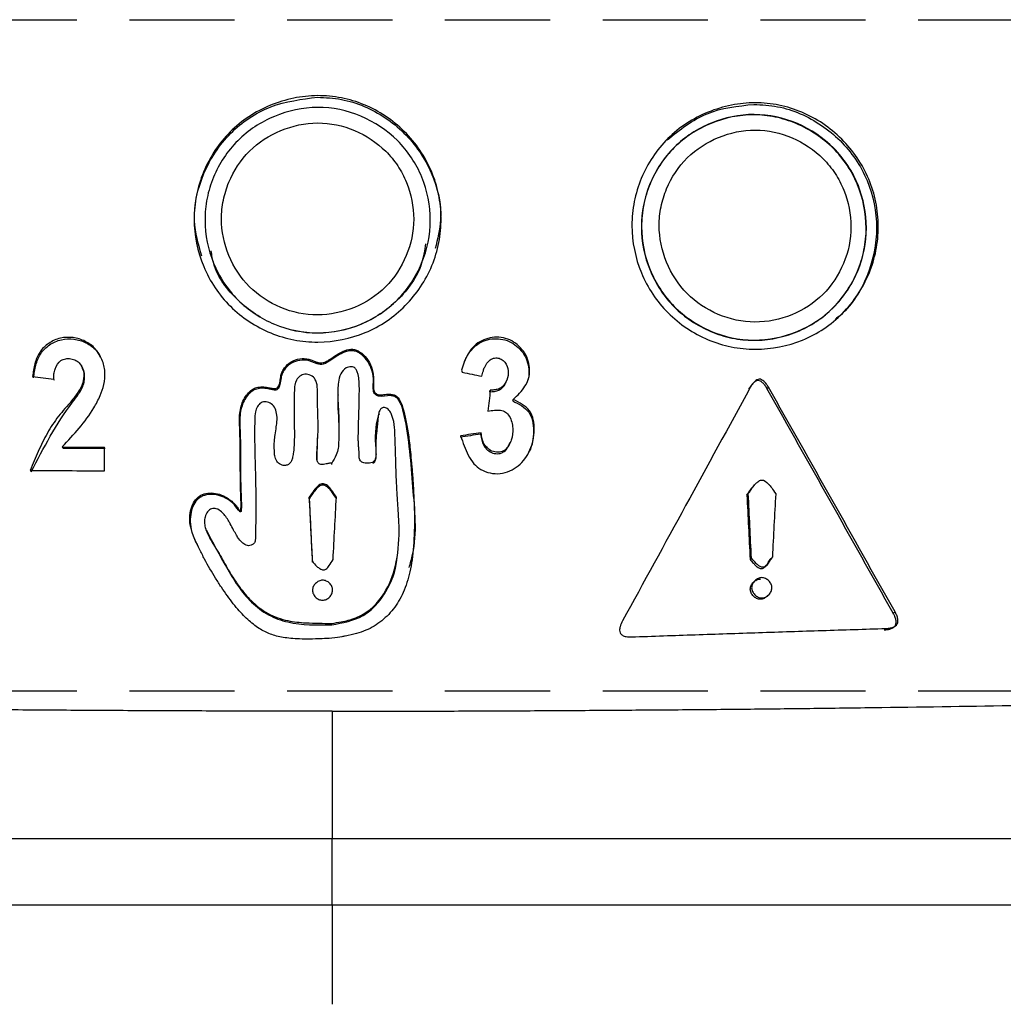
# Model space of a CAD drawing. Header units: millimetres. Extents: x 0 to 864, y 0 to 559.
# Tile 12 of 56: x 148 to 160, y 172 to 184. Entities that reach past the tile are written whole.
import ezdxf

# ---------------------------------------------------------------- set-up
doc = ezdxf.new("R2010")
doc.units = ezdxf.units.MM
doc.linetypes.add('HIDDEN', pattern=[1.905, 1.27, -0.635])
doc.layers.add('DIMENSIONS', color=140, linetype='Continuous', lineweight=25)
doc.layers.add('HIDDEN', color=102, linetype='HIDDEN')
doc.styles.add('SLDTEXTSTYLE0', font='TXT', dxfattribs={"width": 0.75})
doc.dimstyles.new('SLDDIMSTYLE0', dxfattribs={"dimtxt": 6, "dimasz": 6, "dimexe": 0, "dimexo": 0.0625, "dimgap": 1.5, "dimtad": 0, "dimtih": 1, "dimtoh": 1, "dimdec": 1, "dimrnd": 1e-09, "dimzin": 4, "dimdsep": 46, "dimtxsty": 'SLDTEXTSTYLE0', "dimsah": 1, "dimcen": 0.09, "dimadec": 0, "dimazin": 1, "dimtfac": 1, "dimtdec": 1, "dimtofl": 0, "dimtmove": 0, "dimatfit": 3, "dimfxl": 0, "dimfrac": 2, "dimtolj": 1, "dimtzin": 12, "dimarcsym": 0})

# ---------------------------------------------------------------- blocks, each defined once
blk = doc.blocks.new('_D_3')
at = {"layer": 'DIMENSIONS'}
for p, q in [((100.64, 172.453), (100.64, 111.398)), ((202.64, 172.453), (202.64, 111.398)), ((143.882, 115.456), (142.053, 115.456)), ((142.053, 115.456), (142.053, 105.931)), ((159.398, 115.456), (161.226, 115.456)), ((161.226, 115.456), (161.226, 105.931)), ((100.64, 114.573), (139.009, 114.573)), ((202.64, 114.573), (164.271, 114.573)), ((142.053, 105.931), (143.882, 105.931)), ((161.226, 105.931), (159.398, 105.931))]:
    blk.add_line(p, q, dxfattribs=at)
for points in [[(100.64, 114.573), (106.64, 113.65), (106.64, 115.496)], [(202.64, 114.573), (196.64, 115.496), (196.64, 113.65)]]:
    blk.add_solid(points, dxfattribs=at)
at = {"layer": 'DIMENSIONS', "char_height": 6, "attachment_point": 1, "style": 'SLDTEXTSTYLE0'}
for s, insert in [('102.0', (141.665, 124.409)), ('4.02', (143.882, 113.666))]:
    blk.add_mtext(s, dxfattribs=dict(at, insert=insert))

msp = doc.modelspace()

# ---------------------------------------------------------------- linework, layer by layer
for p, q in [((148.29, 179.26), (148.279, 179.278)), ((156.674, 179.156), (156.691, 179.174)), ((153.545, 179.124), (153.551, 179.142)), ((153.435, 178.612), (153.442, 178.629)), ((148.383, 178.457), (148.892, 178.455)), ((151.461, 178.285), (151.463, 178.566)), ((151.364, 177.832), (151.363, 177.849)), ((156.689, 177.099), (156.705, 177.115)), ((156.738, 176.832), (156.73, 176.824)), ((156.747, 176.84), (156.739, 176.832)), ((158.417, 176.449), (158.439, 176.465)), ((151.636, 176.309), (151.636, 176.325)), ((151.64, 172.923), (151.64, 173.723)), ((151.64, 172.923), (151.64, 171.723))]:
    msp.add_line(p, q)
at = {"flags": 128}
for points in [[(151.636, 179.513), (151.636, 179.522), (151.636, 179.531)], [(148.624, 179.418), (148.619, 179.427), (148.614, 179.436)], [(153.744, 179.245), (153.748, 179.254), (153.751, 179.263)], [(156.893, 179.163), (156.902, 179.172), (156.91, 179.181)], [(153.822, 179.013), (153.826, 179.022), (153.829, 179.031)], [(148.394, 178.44), (148.389, 178.449), (148.383, 178.457)], [(153.791, 178.505), (153.795, 178.514), (153.799, 178.522)], [(151.636, 178.246), (151.636, 178.255), (151.636, 178.263)], [(156.76, 178.017), (156.752, 178.009), (156.744, 178.001)], [(156.651, 177.876), (156.659, 177.885), (156.667, 177.893)], [(150.115, 177.466), (150.117, 177.457), (150.12, 177.449)], [(152.425, 177.111), (152.426, 177.12), (152.428, 177.129)], [(156.869, 177.01), (156.878, 177.018), (156.887, 177.027)], [(156.895, 176.652), (156.903, 176.661), (156.912, 176.669)]]:
    msp.add_lwpolyline(points, dxfattribs=at)
for points, knots in [([(150.068, 180.761), (150.028, 180.903), (149.936, 181.234), (150.063, 181.776), (150.385, 182.27), (150.885, 182.61), (151.273, 182.659), (151.467, 182.683)], [0, 0, 0, 0, 0.158961, 0.369538, 0.580062, 0.790478, 1, 1, 1, 1]), ([(151.466, 182.702), (151.562, 182.702), (151.755, 182.685), (152.033, 182.6), (152.291, 182.462), (152.519, 182.275), (152.709, 182.05), (152.85, 181.792), (152.937, 181.512), (152.966, 181.219), (152.94, 180.926), (152.827, 180.552), (152.605, 180.22), (152.305, 179.969), (151.96, 179.785), (151.567, 179.706), (151.177, 179.741), (150.803, 179.855), (150.469, 180.075), (150.219, 180.376), (150.036, 180.721), (149.956, 181.112), (149.993, 181.501), (150.08, 181.783), (150.217, 182.043), (150.403, 182.27), (150.631, 182.457), (150.893, 182.593), (151.174, 182.68), (151.369, 182.701), (151.466, 182.702)], [0, 0, 0, 0, 0.030857, 0.061687, 0.092703, 0.12415, 0.155845, 0.186876, 0.21803, 0.249545, 0.281027, 0.312181, 0.374565, 0.405983, 0.437144, 0.499538, 0.530831, 0.562132, 0.62453, 0.655708, 0.687107, 0.749491, 0.780658, 0.812132, 0.843635, 0.8748, 0.905814, 0.937515, 0.968969, 1, 1, 1, 1]), ([(151.467, 182.683), (151.563, 182.678), (151.755, 182.668), (152.125, 182.552), (152.537, 182.276), (152.868, 181.787), (152.993, 181.273), (152.915, 180.969), (152.885, 180.854)], [0, 0, 0, 0, 0.1075321, 0.2149101, 0.4316941, 0.6495936, 0.8674913, 1, 1, 1, 1]), ([(156.752, 182.615), (156.848, 182.616), (157.04, 182.597), (157.317, 182.51), (157.574, 182.371), (157.802, 182.182), (157.991, 181.956), (158.131, 181.697), (158.217, 181.417), (158.246, 181.124), (158.219, 180.83), (158.106, 180.457), (157.885, 180.126), (157.585, 179.877), (157.241, 179.695), (156.849, 179.619), (156.46, 179.657), (156.086, 179.773), (155.754, 179.996), (155.505, 180.298), (155.322, 180.643), (155.243, 181.035), (155.28, 181.424), (155.367, 181.705), (155.504, 181.965), (155.69, 182.191), (155.918, 182.376), (156.18, 182.511), (156.461, 182.596), (156.655, 182.615), (156.752, 182.615)], [0, 0, 0, 0, 0.030841, 0.061687, 0.092705, 0.124154, 0.155847, 0.186872, 0.218021, 0.249538, 0.281022, 0.31218, 0.374566, 0.405982, 0.437139, 0.499535, 0.530833, 0.562132, 0.624529, 0.655711, 0.687107, 0.749491, 0.780656, 0.812129, 0.843631, 0.874798, 0.90582, 0.937518, 0.968976, 1, 1, 1, 1]), ([(151.467, 182.56), (151.827, 182.562), (152.178, 182.407), (152.493, 182.096), (152.551, 182.026), (152.649, 181.878), (152.69, 181.799), (152.791, 181.552), (152.827, 181.376), (152.827, 181.017), (152.791, 180.842), (152.688, 180.595), (152.647, 180.517), (152.549, 180.369), (152.492, 180.299), (152.18, 179.984), (151.826, 179.837), (151.286, 179.835), (151.11, 179.872), (150.863, 179.975), (150.784, 180.017), (150.636, 180.115), (150.566, 180.173), (150.378, 180.36), (150.278, 180.513), (150.143, 180.841), (150.107, 181.019), (150.106, 181.285), (150.114, 181.375), (150.149, 181.549), (150.175, 181.633), (150.277, 181.881), (150.375, 182.031), (150.629, 182.285), (150.78, 182.383), (151.11, 182.52), (151.287, 182.559), (151.467, 182.56)], [0, 0, 0, 0, 0.125, 0.125, 0.15625, 0.15625, 0.1875, 0.1875, 0.25, 0.25, 0.3125, 0.3125, 0.34375, 0.34375, 0.375, 0.375, 0.5, 0.5, 0.5625, 0.5625, 0.59375, 0.59375, 0.625, 0.625, 0.6875, 0.6875, 0.75, 0.75, 0.78125, 0.78125, 0.8125, 0.8125, 0.875, 0.875, 0.9375, 0.9375, 1, 1, 1, 1]), ([(155.686, 182.167), (155.84, 182.289), (156.148, 182.535), (156.54, 182.576), (156.736, 182.597)], [0, 0, 0, 0, 0.500264, 1, 1, 1, 1]), ([(156.736, 182.597), (156.831, 182.591), (157.023, 182.581), (157.392, 182.461), (157.802, 182.184), (158.139, 181.692), (158.254, 181.104), (158.138, 180.526), (157.913, 180.155), (157.739, 180.016), (157.716, 179.998)], [0, 0, 0, 0, 0.080496, 0.160914, 0.323203, 0.486253, 0.649303, 0.812302, 0.97534, 1, 1, 1, 1]), ([(156.735, 182.47), (156.822, 182.47), (156.997, 182.452), (157.335, 182.344), (157.64, 182.142), (157.869, 181.866), (158.036, 181.549), (158.108, 181.191), (158.073, 180.835), (157.968, 180.495), (157.768, 180.191), (157.494, 179.965), (157.256, 179.841), (157, 179.763), (156.734, 179.737), (156.467, 179.764), (156.211, 179.846), (155.974, 179.973), (155.767, 180.143), (155.597, 180.351), (155.432, 180.668), (155.339, 181.115), (155.448, 181.648), (155.748, 182.103), (156.204, 182.397), (156.559, 182.471), (156.735, 182.47)], [0, 0, 0, 0, 0.03046, 0.061726, 0.124365, 0.155607, 0.187135, 0.249639, 0.280828, 0.312384, 0.37483, 0.405948, 0.437445, 0.468942, 0.500098, 0.531149, 0.562684, 0.594172, 0.62536, 0.656428, 0.688028, 0.750513, 0.812961, 0.875415, 0.938042, 1, 1, 1, 1]), ([(156.739, 182.474), (157.098, 182.473), (157.448, 182.317), (157.762, 182.003), (157.82, 181.933), (157.918, 181.784), (157.959, 181.706), (158.059, 181.458), (158.094, 181.281), (158.094, 180.923), (158.057, 180.747), (157.955, 180.501), (157.913, 180.423), (157.815, 180.276), (157.758, 180.206), (157.447, 179.893), (157.093, 179.748), (156.555, 179.75), (156.379, 179.788), (156.132, 179.893), (156.054, 179.935), (155.906, 180.034), (155.836, 180.092), (155.649, 180.281), (155.549, 180.434), (155.415, 180.763), (155.378, 180.941), (155.378, 181.207), (155.387, 181.297), (155.422, 181.471), (155.448, 181.556), (155.55, 181.803), (155.648, 181.952), (155.902, 182.205), (156.053, 182.302), (156.382, 182.437), (156.559, 182.474), (156.739, 182.474)], [0, 0, 0, 0, 0.125, 0.125, 0.15625, 0.15625, 0.1875, 0.1875, 0.25, 0.25, 0.3125, 0.3125, 0.34375, 0.34375, 0.375, 0.375, 0.5, 0.5, 0.5625, 0.5625, 0.59375, 0.59375, 0.625, 0.625, 0.6875, 0.6875, 0.75, 0.75, 0.78125, 0.78125, 0.8125, 0.8125, 0.875, 0.875, 0.9375, 0.9375, 1, 1, 1, 1]), ([(151.467, 182.372), (151.314, 182.371), (151.163, 182.338), (150.882, 182.222), (150.753, 182.139), (150.536, 181.923), (150.452, 181.795), (150.365, 181.585), (150.343, 181.513), (150.313, 181.364), (150.305, 181.288), (150.306, 180.91), (150.43, 180.606), (150.751, 180.287), (150.88, 180.201), (151.161, 180.084), (151.311, 180.052), (151.771, 180.054), (152.073, 180.178), (152.393, 180.5), (152.478, 180.629), (152.595, 180.909), (152.626, 181.058), (152.627, 181.363), (152.596, 181.513), (152.51, 181.724), (152.475, 181.791), (152.391, 181.917), (152.342, 181.977), (152.073, 182.242), (151.774, 182.374), (151.467, 182.372)], [0, 0, 0, 0, 0.0625, 0.0625, 0.125, 0.125, 0.1875, 0.1875, 0.21875, 0.21875, 0.25, 0.25, 0.375, 0.375, 0.4375, 0.4375, 0.5, 0.5, 0.625, 0.625, 0.6875, 0.6875, 0.75, 0.75, 0.8125, 0.8125, 0.84375, 0.84375, 0.875, 0.875, 1, 1, 1, 1]), ([(156.753, 182.286), (156.599, 182.286), (156.449, 182.254), (156.169, 182.14), (156.04, 182.058), (155.822, 181.843), (155.739, 181.716), (155.652, 181.505), (155.629, 181.433), (155.599, 181.285), (155.591, 181.209), (155.592, 180.831), (155.716, 180.526), (156.035, 180.205), (156.164, 180.118), (156.444, 180), (156.594, 179.967), (157.053, 179.965), (157.355, 180.088), (157.674, 180.407), (157.759, 180.536), (157.876, 180.815), (157.907, 180.964), (157.908, 181.27), (157.878, 181.42), (157.792, 181.631), (157.757, 181.698), (157.674, 181.825), (157.625, 181.885), (157.357, 182.152), (157.059, 182.286), (156.753, 182.286)], [0, 0, 0, 0, 0.0625, 0.0625, 0.125, 0.125, 0.1875, 0.1875, 0.21875, 0.21875, 0.25, 0.25, 0.375, 0.375, 0.4375, 0.4375, 0.5, 0.5, 0.625, 0.625, 0.6875, 0.6875, 0.75, 0.75, 0.8125, 0.8125, 0.84375, 0.84375, 0.875, 0.875, 1, 1, 1, 1]), ([(152.769, 180.912), (152.758, 180.832), (152.72, 180.576), (152.449, 180.209), (152.004, 179.906), (151.469, 179.796), (150.932, 179.904), (150.489, 180.206), (150.226, 180.547), (150.189, 180.774), (150.181, 180.827)], [0, 0, 0, 0, 0.067216, 0.215535, 0.363484, 0.511539, 0.659428, 0.807586, 0.955721, 1, 1, 1, 1]), ([(148.383, 178.457), (148.452, 178.532), (148.59, 178.681), (148.745, 178.888), (148.84, 179.068), (148.892, 179.214), (148.905, 179.365), (148.869, 179.516), (148.789, 179.649), (148.662, 179.741), (148.514, 179.787), (148.357, 179.781), (148.214, 179.717), (148.101, 179.607), (148.046, 179.462), (148.031, 179.361), (148.024, 179.31)], [0, 0, 0, 0, 0.124506, 0.248423, 0.316078, 0.373494, 0.437213, 0.499344, 0.562076, 0.624391, 0.686927, 0.749284, 0.812799, 0.875322, 0.93648, 1, 1, 1, 1]), ([(148.036, 179.292), (148.043, 179.344), (148.058, 179.444), (148.113, 179.59), (148.225, 179.699), (148.368, 179.763), (148.525, 179.769), (148.671, 179.722), (148.787, 179.645), (148.826, 179.571), (148.842, 179.542)], [0, 0, 0, 0, 0.133106, 0.261223, 0.392074, 0.524872, 0.655194, 0.785918, 0.916259, 1, 1, 1, 1]), ([(153.829, 179.031), (153.855, 179.056), (153.906, 179.107), (153.973, 179.188), (154.02, 179.282), (154.031, 179.388), (154.014, 179.495), (153.956, 179.627), (153.846, 179.73), (153.711, 179.78), (153.602, 179.787), (153.496, 179.766), (153.368, 179.703), (153.279, 179.587), (153.232, 179.475), (153.213, 179.418), (153.202, 179.383), (153.209, 179.367), (153.213, 179.359)], [0, 0, 0, 0, 0.064304, 0.126434, 0.186473, 0.247956, 0.311676, 0.375948, 0.501328, 0.564164, 0.627597, 0.691038, 0.753551, 0.876792, 0.938396, 0.969189, 0.984627, 1, 1, 1, 1]), ([(153.242, 179.489), (153.249, 179.505), (153.269, 179.555), (153.318, 179.628), (153.395, 179.702), (153.49, 179.749), (153.596, 179.769), (153.704, 179.762), (153.805, 179.724), (153.893, 179.662), (153.962, 179.577), (154.006, 179.477), (154.022, 179.371), (154.016, 179.282), (153.993, 179.237), (153.986, 179.223)], [0, 0, 0, 0, 0.041065, 0.127821, 0.20641, 0.289599, 0.373983, 0.458341, 0.541952, 0.62599, 0.710487, 0.796177, 0.881166, 0.963172, 1, 1, 1, 1]), ([(151.636, 179.531), (151.661, 179.547), (151.68, 179.56), (151.709, 179.578), (151.719, 179.585), (151.753, 179.603), (151.772, 179.613), (151.827, 179.635), (151.861, 179.641), (151.921, 179.635), (151.95, 179.623), (152.006, 179.586), (152.035, 179.557), (152.107, 179.463), (152.135, 179.386), (152.143, 179.277), (152.143, 179.254), (152.142, 179.216), (152.142, 179.203), (152.141, 179.177), (152.141, 179.164), (152.143, 179.145), (152.145, 179.138), (152.152, 179.124), (152.157, 179.117), (152.174, 179.1), (152.188, 179.092), (152.213, 179.087), (152.222, 179.086), (152.239, 179.086), (152.245, 179.087), (152.26, 179.088), (152.269, 179.09), (152.31, 179.095), (152.333, 179.096), (152.381, 179.093), (152.404, 179.084), (152.444, 179.049), (152.461, 179.022), (152.491, 178.951), (152.504, 178.904), (152.527, 178.806), (152.538, 178.753), (152.553, 178.666), (152.558, 178.636), (152.567, 178.574), (152.571, 178.542), (152.583, 178.44), (152.592, 178.358), (152.602, 178.238), (152.604, 178.213), (152.608, 178.165), (152.61, 178.141), (152.615, 178.073), (152.618, 178.029), (152.623, 177.947), (152.626, 177.908), (152.629, 177.832), (152.631, 177.794), (152.635, 177.683), (152.636, 177.612), (152.634, 177.407), (152.628, 177.281), (152.61, 177.118), (152.603, 177.068), (152.586, 176.972), (152.575, 176.926), (152.54, 176.795), (152.51, 176.716), (152.437, 176.575), (152.394, 176.512), (152.293, 176.399), (152.235, 176.35), (152.108, 176.266), (152.043, 176.236), (151.927, 176.199), (151.885, 176.188), (151.825, 176.176), (151.813, 176.173), (151.787, 176.169), (151.775, 176.166), (151.728, 176.159), (151.687, 176.152), (151.636, 176.145)], [0, 0, 0, 0, 0.007812, 0.007812, 0.015625, 0.015625, 0.03125, 0.03125, 0.0625, 0.0625, 0.09375, 0.09375, 0.125, 0.125, 0.1875, 0.1875, 0.203125, 0.203125, 0.210938, 0.210938, 0.21875, 0.21875, 0.226562, 0.226562, 0.234375, 0.234375, 0.25, 0.25, 0.257812, 0.257812, 0.261719, 0.261719, 0.265625, 0.265625, 0.28125, 0.28125, 0.3125, 0.3125, 0.34375, 0.34375, 0.375, 0.375, 0.40625, 0.40625, 0.421875, 0.421875, 0.4375, 0.4375, 0.46875, 0.46875, 0.476562, 0.476562, 0.484375, 0.484375, 0.5, 0.5, 0.515625, 0.515625, 0.53125, 0.53125, 0.5625, 0.5625, 0.625, 0.625, 0.65625, 0.65625, 0.6875, 0.6875, 0.75, 0.75, 0.8125, 0.8125, 0.875, 0.875, 0.9375, 0.9375, 0.96875, 0.96875, 0.976562, 0.976562, 0.984375, 0.984375, 1, 1, 1, 1]), ([(148.279, 179.278), (148.279, 179.298), (148.28, 179.34), (148.301, 179.418), (148.343, 179.498), (148.424, 179.527), (148.488, 179.525), (148.549, 179.505), (148.615, 179.452), (148.652, 179.348), (148.635, 179.228), (148.575, 179.118), (148.501, 179.019), (148.415, 178.922), (148.309, 178.798), (148.197, 178.626), (148.09, 178.403), (148.026, 178.251), (147.995, 178.174)], [0, 0, 0, 0, 0.031088, 0.062185, 0.124351, 0.155366, 0.187686, 0.219921, 0.250849, 0.313453, 0.376746, 0.430475, 0.501655, 0.563912, 0.625881, 0.749279, 0.873973, 1, 1, 1, 1]), ([(151.636, 176.145), (151.593, 176.143), (151.555, 176.141), (151.49, 176.139), (151.463, 176.138), (151.393, 176.136), (151.349, 176.136), (151.227, 176.137), (151.156, 176.141), (151.034, 176.157), (150.981, 176.168), (150.883, 176.199), (150.839, 176.218), (150.747, 176.271), (150.702, 176.304), (150.61, 176.381), (150.565, 176.426), (150.472, 176.531), (150.425, 176.59), (150.352, 176.691), (150.328, 176.726), (150.28, 176.798), (150.257, 176.835), (150.188, 176.946), (150.144, 177.023), (150.091, 177.121), (150.081, 177.141), (150.06, 177.181), (150.05, 177.201), (150.021, 177.259), (150.005, 177.292), (149.98, 177.349), (149.97, 177.371), (149.954, 177.414), (149.947, 177.436), (149.93, 177.498), (149.924, 177.536), (149.92, 177.648), (149.937, 177.725), (149.998, 177.837), (150.041, 177.873), (150.123, 177.898), (150.154, 177.902), (150.218, 177.9), (150.25, 177.895), (150.313, 177.875), (150.343, 177.861), (150.388, 177.832), (150.403, 177.822), (150.432, 177.798), (150.447, 177.785), (150.472, 177.76), (150.483, 177.747), (150.497, 177.728), (150.502, 177.722), (150.511, 177.708), (150.514, 177.703), (150.519, 177.696), (150.521, 177.694), (150.527, 177.689), (150.529, 177.689), (150.533, 177.689), (150.535, 177.69), (150.539, 177.696), (150.54, 177.703), (150.541, 177.725), (150.541, 177.734), (150.541, 177.751), (150.541, 177.76), (150.541, 177.787), (150.541, 177.805), (150.539, 177.859), (150.537, 177.895), (150.535, 177.969), (150.535, 178.008), (150.534, 178.069), (150.533, 178.088), (150.533, 178.133), (150.533, 178.16), (150.532, 178.21), (150.532, 178.228), (150.532, 178.267), (150.532, 178.289), (150.531, 178.351), (150.531, 178.387), (150.531, 178.449), (150.53, 178.473), (150.53, 178.517), (150.53, 178.538), (150.528, 178.599), (150.527, 178.637), (150.525, 178.707), (150.524, 178.732), (150.523, 178.763), (150.523, 178.766), (150.523, 178.776), (150.523, 178.781), (150.523, 178.825), (150.525, 178.857), (150.534, 178.917), (150.54, 178.945), (150.568, 179.026), (150.596, 179.075), (150.647, 179.129), (150.665, 179.144), (150.703, 179.167), (150.722, 179.175), (150.766, 179.183), (150.79, 179.185), (150.829, 179.182), (150.84, 179.181), (150.86, 179.178), (150.868, 179.175), (150.894, 179.17), (150.912, 179.166), (150.941, 179.162), (150.952, 179.161), (150.968, 179.164), (150.975, 179.167), (150.986, 179.178), (150.992, 179.186), (151.001, 179.204), (151.005, 179.215), (151.01, 179.232), (151.011, 179.238), (151.014, 179.257), (151.016, 179.271), (151.019, 179.299), (151.021, 179.31), (151.025, 179.329), (151.028, 179.337), (151.037, 179.362), (151.044, 179.378), (151.071, 179.423), (151.096, 179.45), (151.153, 179.491), (151.188, 179.507), (151.259, 179.525), (151.297, 179.527), (151.341, 179.521), (151.35, 179.519), (151.367, 179.515), (151.375, 179.513), (151.391, 179.507), (151.398, 179.505), (151.411, 179.499), (151.419, 179.496), (151.441, 179.488), (151.452, 179.483), (151.468, 179.478), (151.474, 179.476), (151.487, 179.474), (151.494, 179.473), (151.511, 179.472), (151.522, 179.473), (151.546, 179.479), (151.558, 179.484), (151.591, 179.501), (151.612, 179.514), (151.636, 179.531)], [0, 0, 0, 0, 0.000977, 0.000977, 0.001953, 0.001953, 0.003906, 0.003906, 0.007812, 0.007812, 0.011719, 0.011719, 0.015625, 0.015625, 0.019531, 0.019531, 0.023438, 0.023438, 0.027344, 0.027344, 0.029297, 0.029297, 0.03125, 0.03125, 0.035156, 0.035156, 0.036133, 0.036133, 0.037109, 0.037109, 0.039062, 0.039062, 0.041016, 0.041016, 0.042969, 0.042969, 0.046875, 0.046875, 0.054688, 0.054688, 0.0625, 0.0625, 0.066406, 0.066406, 0.070312, 0.070312, 0.074219, 0.074219, 0.076172, 0.076172, 0.078125, 0.078125, 0.080078, 0.080078, 0.081055, 0.081055, 0.081543, 0.081543, 0.082031, 0.082031, 0.083008, 0.083008, 0.083984, 0.083984, 0.085938, 0.085938, 0.086914, 0.086914, 0.087891, 0.087891, 0.089844, 0.089844, 0.09375, 0.09375, 0.097656, 0.097656, 0.099609, 0.099609, 0.101562, 0.101562, 0.102539, 0.102539, 0.103516, 0.103516, 0.105469, 0.105469, 0.107422, 0.107422, 0.109375, 0.109375, 0.113281, 0.113281, 0.117188, 0.117188, 0.121094, 0.121094, 0.125, 0.125, 0.15625, 0.15625, 0.1875, 0.1875, 0.25, 0.25, 0.28125, 0.28125, 0.3125, 0.3125, 0.34375, 0.34375, 0.359375, 0.359375, 0.375, 0.375, 0.40625, 0.40625, 0.4375, 0.4375, 0.46875, 0.46875, 0.5, 0.5, 0.53125, 0.53125, 0.546875, 0.546875, 0.5625, 0.5625, 0.578125, 0.578125, 0.59375, 0.59375, 0.625, 0.625, 0.6875, 0.6875, 0.75, 0.75, 0.8125, 0.8125, 0.828125, 0.828125, 0.84375, 0.84375, 0.851562, 0.851562, 0.859375, 0.859375, 0.875, 0.875, 0.890625, 0.890625, 0.90625, 0.90625, 0.9375, 0.9375, 0.96875, 0.96875, 1, 1, 1, 1]), ([(152.571, 176.999), (152.586, 177.051), (152.678, 177.365), (152.607, 177.995), (152.574, 178.598), (152.487, 178.944), (152.452, 179.014), (152.424, 179.05), (152.388, 179.072), (152.313, 179.085), (152.241, 179.057), (152.179, 179.078), (152.16, 179.093), (152.145, 179.113), (152.132, 179.177), (152.149, 179.275), (152.12, 179.404), (152.064, 179.51), (151.997, 179.577), (151.936, 179.611), (151.89, 179.622), (151.84, 179.62), (151.75, 179.591), (151.686, 179.547), (151.636, 179.513)], [0, 0, 0, 0, 0.0496502, 0.2983223, 0.5645276, 0.6061811, 0.6222626, 0.6354645, 0.6472519, 0.6603583, 0.7040023, 0.7114712, 0.7188373, 0.7260872, 0.73358, 0.7774523, 0.8156558, 0.8518953, 0.8863111, 0.900952, 0.9147398, 0.929309, 0.9459735, 1, 1, 1, 1]), ([(153.449, 179.311), (153.455, 179.333), (153.465, 179.371), (153.489, 179.442), (153.532, 179.504), (153.601, 179.536), (153.659, 179.532), (153.709, 179.504), (153.756, 179.443), (153.778, 179.347), (153.753, 179.253), (153.709, 179.191), (153.663, 179.158), (153.608, 179.146), (153.571, 179.143), (153.551, 179.142)], [0, 0, 0, 0, 0.077101, 0.130484, 0.250799, 0.315909, 0.375641, 0.436287, 0.501108, 0.625825, 0.750702, 0.816156, 0.874801, 0.935945, 1, 1, 1, 1]), ([(148.007, 178.157), (148.157, 178.445), (148.344, 178.806), (148.624, 179.146), (148.653, 179.268), (148.653, 179.332), (148.644, 179.385), (148.626, 179.411), (148.621, 179.42)], [0, 0, 0, 0, 0.6768295, 0.8470155, 0.8912568, 0.9341511, 0.9794808, 1, 1, 1, 1]), ([(151.636, 179.513), (151.604, 179.49), (151.562, 179.46), (151.498, 179.453), (151.43, 179.47), (151.344, 179.514), (151.223, 179.504), (151.139, 179.467), (151.086, 179.419), (151.054, 179.376), (151.015, 179.298), (151.023, 179.214), (150.988, 179.158), (150.974, 179.148), (150.939, 179.138), (150.887, 179.157), (150.816, 179.168), (150.749, 179.166), (150.684, 179.14), (150.629, 179.094), (150.584, 179.031), (150.536, 178.924), (150.527, 178.826), (150.527, 178.756), (150.527, 178.743), (150.529, 178.672), (150.539, 178.395), (150.531, 178.052), (150.548, 177.767), (150.544, 177.688), (150.542, 177.679), (150.54, 177.675), (150.538, 177.673), (150.536, 177.673), (150.534, 177.672), (150.532, 177.672), (150.529, 177.674), (150.501, 177.697), (150.468, 177.764), (150.381, 177.826), (150.289, 177.872), (150.193, 177.888), (150.116, 177.88), (150.062, 177.858), (150.014, 177.825), (149.966, 177.762), (149.934, 177.665), (149.92, 177.506), (149.96, 177.372), (150.006, 177.288), (150.011, 177.28)], [0, 0, 0, 0, 0.029788, 0.038634, 0.048884, 0.08331, 0.111164, 0.139055, 0.152629, 0.16612, 0.17972, 0.219372, 0.226449, 0.229357, 0.232374, 0.253918, 0.26969, 0.288134, 0.304637, 0.322534, 0.342495, 0.363967, 0.412357, 0.416183, 0.418222, 0.422289, 0.471066, 0.632031, 0.687154, 0.691498, 0.692889, 0.693917, 0.694752, 0.695146, 0.695549, 0.696413, 0.696971, 0.697747, 0.724138, 0.752436, 0.778463, 0.803175, 0.826501, 0.837312, 0.847994, 0.870665, 0.897105, 0.9257, 0.993142, 1, 1, 1, 1]), ([(151.636, 176.325), (151.675, 176.331), (151.741, 176.342), (151.871, 176.369), (152.086, 176.453), (152.31, 176.705), (152.438, 177.089), (152.456, 177.41), (152.44, 177.688), (152.427, 177.873), (152.416, 178.088), (152.41, 178.289), (152.404, 178.476), (152.4, 178.632), (152.391, 178.752), (152.363, 178.851), (152.324, 178.913), (152.279, 178.937), (152.237, 178.93), (152.211, 178.895), (152.201, 178.854), (152.195, 178.804), (152.191, 178.754), (152.186, 178.701), (152.178, 178.629), (152.17, 178.547), (152.168, 178.458), (152.171, 178.397), (152.172, 178.35), (152.165, 178.315), (152.15, 178.283), (152.123, 178.266), (152.091, 178.261), (152.058, 178.26), (152.02, 178.265), (151.976, 178.286), (151.967, 178.332), (151.968, 178.37), (151.966, 178.404), (151.963, 178.443), (151.959, 178.487), (151.957, 178.547), (151.958, 178.63), (151.962, 178.78), (151.967, 178.952), (151.971, 179.124), (151.969, 179.239), (151.96, 179.322), (151.943, 179.374), (151.924, 179.407), (151.899, 179.424), (151.871, 179.427), (151.84, 179.425), (151.757, 179.393), (151.717, 179.274), (151.709, 179.146), (151.711, 179.046), (151.715, 178.941), (151.721, 178.849), (151.723, 178.75), (151.723, 178.639), (151.72, 178.532), (151.719, 178.436), (151.692, 178.351), (151.656, 178.295), (151.636, 178.263)], [0, 0, 0, 0, 0.018373, 0.031514, 0.062431, 0.124833, 0.18195, 0.250651, 0.27415, 0.312953, 0.338029, 0.375192, 0.407715, 0.426262, 0.448255, 0.464492, 0.474242, 0.481619, 0.487012, 0.492818, 0.500843, 0.506681, 0.516418, 0.524342, 0.53202, 0.550327, 0.563242, 0.573731, 0.578981, 0.585547, 0.590507, 0.594621, 0.60002, 0.605236, 0.610449, 0.618078, 0.625726, 0.630707, 0.635975, 0.641533, 0.649335, 0.656931, 0.669525, 0.688294, 0.727408, 0.750645, 0.76915, 0.781769, 0.789379, 0.795208, 0.799007, 0.803244, 0.808387, 0.813272, 0.844127, 0.8572, 0.875169, 0.890798, 0.906422, 0.918476, 0.937501, 0.958438, 0.968985, 0.982442, 1, 1, 1, 1]), ([(151.636, 178.263), (151.627, 178.262), (151.605, 178.259), (151.572, 178.252), (151.538, 178.247), (151.508, 178.245), (151.481, 178.253), (151.464, 178.277), (151.456, 178.311), (151.456, 178.365), (151.461, 178.437), (151.465, 178.523), (151.475, 178.667), (151.47, 178.834), (151.464, 179.006), (151.465, 179.128), (151.463, 179.225), (151.422, 179.307), (151.351, 179.339), (151.279, 179.335), (151.226, 179.295), (151.195, 179.236), (151.184, 179.155), (151.183, 179.037), (151.182, 178.864), (151.185, 178.681), (151.186, 178.518), (151.178, 178.411), (151.166, 178.339), (151.153, 178.291), (151.131, 178.256), (151.097, 178.236), (151.058, 178.23), (151.011, 178.245), (150.967, 178.284), (150.947, 178.343), (150.944, 178.408), (150.941, 178.469), (150.944, 178.537), (150.954, 178.612), (150.964, 178.68), (150.976, 178.759), (150.979, 178.834), (150.959, 178.92), (150.913, 178.982), (150.856, 179.004), (150.812, 179.004), (150.772, 178.987), (150.736, 178.945), (150.71, 178.874), (150.706, 178.761), (150.704, 178.588), (150.709, 178.35), (150.715, 178.114), (150.719, 177.943), (150.722, 177.832), (150.721, 177.743), (150.721, 177.639), (150.719, 177.536), (150.715, 177.432), (150.717, 177.356), (150.71, 177.308), (150.698, 177.289), (150.678, 177.274), (150.65, 177.262), (150.607, 177.267), (150.559, 177.294), (150.517, 177.34), (150.483, 177.396), (150.449, 177.457), (150.417, 177.518), (150.384, 177.578), (150.35, 177.628), (150.304, 177.677), (150.25, 177.715), (150.183, 177.716), (150.13, 177.675), (150.105, 177.614), (150.097, 177.548), (150.112, 177.455), (150.169, 177.344), (150.24, 177.227), (150.306, 177.12), (150.364, 177.012), (150.432, 176.894), (150.51, 176.781), (150.587, 176.681), (150.696, 176.562), (150.861, 176.434), (151.094, 176.351), (151.355, 176.327), (151.532, 176.326), (151.636, 176.325)], [0, 0, 0, 0, 0.003167, 0.008112, 0.012191, 0.015735, 0.018738, 0.021843, 0.025828, 0.031095, 0.041473, 0.051847, 0.062218, 0.093282, 0.112062, 0.124495, 0.137316, 0.146838, 0.155757, 0.16373, 0.17163, 0.17858, 0.187165, 0.200691, 0.221423, 0.249379, 0.266954, 0.280244, 0.287997, 0.293309, 0.298041, 0.30239, 0.307143, 0.311868, 0.319524, 0.327461, 0.333582, 0.343093, 0.349609, 0.358114, 0.370217, 0.374402, 0.386997, 0.397048, 0.405763, 0.413715, 0.417899, 0.421584, 0.428848, 0.437272, 0.448379, 0.469283, 0.50004, 0.533946, 0.554523, 0.561761, 0.574223, 0.586684, 0.599147, 0.611611, 0.624079, 0.626601, 0.629047, 0.631721, 0.635721, 0.639474, 0.646928, 0.655247, 0.661644, 0.67034, 0.680544, 0.686624, 0.695047, 0.702301, 0.711028, 0.717815, 0.725054, 0.733587, 0.741011, 0.748957, 0.767168, 0.785215, 0.798762, 0.812461, 0.829519, 0.8479, 0.861909, 0.874937, 0.905884, 0.936163, 0.962673, 1, 1, 1, 1]), ([(153.545, 179.124), (153.583, 179.126), (153.639, 179.13), (153.702, 179.173), (153.73, 179.212), (153.74, 179.239), (153.743, 179.248)], [0, 0, 0, 0, 0.444408, 0.653456, 0.887134, 1, 1, 1, 1]), ([(156.691, 179.174), (156.431, 178.699), (155.917, 177.76), (155.403, 176.82), (155.15, 176.356)], [0, 0, 0, 0, 0.506045, 1, 1, 1, 1]), ([(156.893, 179.163), (156.885, 179.177), (156.878, 179.189), (156.871, 179.199), (156.87, 179.2), (156.865, 179.206), (156.863, 179.209), (156.856, 179.217), (156.851, 179.222), (156.842, 179.232), (156.838, 179.236), (156.826, 179.245), (156.82, 179.248), (156.803, 179.257), (156.792, 179.259), (156.771, 179.258), (156.761, 179.254), (156.744, 179.244), (156.739, 179.239), (156.727, 179.23), (156.722, 179.225), (156.713, 179.215), (156.709, 179.21), (156.703, 179.202), (156.701, 179.199), (156.697, 179.193), (156.695, 179.191), (156.689, 179.181), (156.682, 179.17), (156.674, 179.156)], [0, 0, 0, 0, 0.125, 0.125, 0.15625, 0.15625, 0.1875, 0.1875, 0.25, 0.25, 0.3125, 0.3125, 0.375, 0.375, 0.5, 0.5, 0.6249999, 0.6249999, 0.6874999, 0.6874999, 0.7499999, 0.7499999, 0.8124999, 0.8124999, 0.8437499, 0.8437499, 0.8749999, 0.8749999, 0.9999999, 0.9999999, 0.9999999, 0.9999999]), ([(156.91, 179.181), (156.903, 179.193), (156.887, 179.219), (156.855, 179.257), (156.799, 179.288), (156.746, 179.253), (156.714, 179.214), (156.698, 179.187), (156.691, 179.174)], [0, 0, 0, 0, 0.143176, 0.295003, 0.497669, 0.690333, 0.851794, 1, 1, 1, 1]), ([(158.439, 176.465), (158.185, 176.917), (157.676, 177.823), (157.166, 178.728), (156.91, 179.181)], [0, 0, 0, 0, 0.499497, 1, 1, 1, 1]), ([(151.713, 179.089), (151.712, 179.067), (151.706, 178.913), (151.726, 178.747), (151.721, 178.602), (151.721, 178.59)], [0, 0, 0, 0, 0.13124, 0.927339, 1, 1, 1, 1]), ([(153.193, 178.592), (153.207, 178.551), (153.234, 178.472), (153.282, 178.356), (153.347, 178.255), (153.437, 178.178), (153.549, 178.137), (153.671, 178.129), (153.789, 178.162), (153.892, 178.226), (153.975, 178.314), (154.055, 178.457), (154.096, 178.656), (154.065, 178.873), (153.938, 178.977), (153.866, 179.012), (153.829, 179.031)], [0, 0, 0, 0, 0.0666318, 0.1308482, 0.1947566, 0.250642, 0.3125194, 0.3756431, 0.438026, 0.5002148, 0.5610408, 0.6246722, 0.7529109, 0.8759932, 0.935826, 1, 1, 1, 1]), ([(153.822, 179.013), (153.859, 178.995), (153.93, 178.959), (154.022, 178.884), (154.069, 178.771), (154.078, 178.609), (154.061, 178.47), (154.016, 178.394), (154.013, 178.388)], [0, 0, 0, 0, 0.1657, 0.320291, 0.465185, 0.642869, 0.97467, 1, 1, 1, 1]), ([(152.208, 178.858), (152.205, 178.849), (152.157, 178.716), (152.159, 178.534), (152.174, 178.351), (152.162, 178.293), (152.147, 178.267), (152.137, 178.26), (152.134, 178.257)], [0, 0, 0, 0, 0.045266, 0.693347, 0.856859, 0.941148, 0.980847, 1, 1, 1, 1]), ([(153.523, 178.891), (153.549, 178.895), (153.599, 178.902), (153.672, 178.905), (153.74, 178.884), (153.802, 178.807), (153.831, 178.686), (153.819, 178.561), (153.776, 178.474), (153.731, 178.416), (153.662, 178.387), (153.587, 178.397), (153.523, 178.433), (153.475, 178.489), (153.452, 178.558), (153.445, 178.605), (153.442, 178.629)], [0, 0, 0, 0, 0.068613, 0.131624, 0.187906, 0.246151, 0.377435, 0.502305, 0.56438, 0.627213, 0.687803, 0.750977, 0.814193, 0.876215, 0.93727, 1, 1, 1, 1]), ([(153.435, 178.612), (153.442, 178.563), (153.453, 178.491), (153.516, 178.416), (153.57, 178.385), (153.618, 178.375), (153.655, 178.375), (153.69, 178.384), (153.731, 178.409), (153.766, 178.451), (153.783, 178.489), (153.79, 178.506)], [0, 0, 0, 0, 0.256179, 0.384958, 0.516077, 0.583276, 0.647829, 0.710977, 0.774716, 0.905154, 1, 1, 1, 1]), ([(147.995, 178.174), (148.145, 178.173), (148.444, 178.171), (148.743, 178.17), (148.892, 178.169)], [0, 0, 0, 0, 0.502108, 1, 1, 1, 1]), ([(151.693, 177.851), (151.68, 177.871), (151.657, 177.904), (151.62, 177.955), (151.583, 177.997), (151.527, 178.021), (151.473, 177.994), (151.436, 177.952), (151.399, 177.901), (151.376, 177.868), (151.363, 177.849)], [0, 0, 0, 0, 0.148908, 0.249365, 0.398426, 0.499858, 0.601354, 0.750635, 0.851524, 1, 1, 1, 1]), ([(151.693, 177.834), (151.662, 177.88), (151.639, 177.912), (151.623, 177.932), (151.622, 177.933), (151.62, 177.935), (151.62, 177.936), (151.617, 177.94), (151.615, 177.942), (151.61, 177.948), (151.607, 177.951), (151.6, 177.958), (151.597, 177.961), (151.592, 177.966), (151.591, 177.967), (151.586, 177.971), (151.583, 177.973), (151.561, 177.99), (151.544, 177.997), (151.52, 177.996), (151.513, 177.995), (151.498, 177.989), (151.491, 177.985), (151.467, 177.968), (151.45, 177.951), (151.432, 177.927), (151.432, 177.927), (151.431, 177.926), (151.43, 177.925), (151.429, 177.923), (151.428, 177.922), (151.425, 177.918), (151.422, 177.915), (151.415, 177.905), (151.41, 177.898), (151.393, 177.874), (151.379, 177.854), (151.364, 177.832)], [0, 0, 0, 0, 0.25, 0.25, 0.257812, 0.257812, 0.265625, 0.265625, 0.28125, 0.28125, 0.3125, 0.3125, 0.34375, 0.34375, 0.359375, 0.359375, 0.375, 0.375, 0.5, 0.5, 0.5625, 0.5625, 0.625, 0.625, 0.75, 0.75, 0.757812, 0.757812, 0.765625, 0.765625, 0.78125, 0.78125, 0.8125, 0.8125, 0.875, 0.875, 1, 1, 1, 1]), ([(156.651, 177.876), (156.675, 177.917), (156.702, 177.962), (156.741, 177.996), (156.745, 177.999)], [0, 0, 0, 0, 0.903181, 1, 1, 1, 1]), ([(156.667, 177.893), (156.704, 177.948), (156.732, 177.986), (156.751, 178.007), (156.752, 178.009), (156.754, 178.011), (156.755, 178.012), (156.758, 178.015), (156.76, 178.017), (156.765, 178.022), (156.769, 178.026), (156.78, 178.035), (156.787, 178.041), (156.808, 178.054), (156.821, 178.058), (156.857, 178.057), (156.885, 178.04), (156.916, 178.004), (156.917, 178.004), (156.918, 178.003), (156.918, 178.002), (156.92, 178), (156.921, 177.998), (156.925, 177.994), (156.928, 177.99), (156.937, 177.979), (156.943, 177.971), (156.963, 177.942), (156.979, 177.919), (156.998, 177.891)], [0, 0, 0, 0, 0.25, 0.25, 0.2578125, 0.2578125, 0.265625, 0.265625, 0.28125, 0.28125, 0.3125, 0.3125, 0.375, 0.375, 0.5, 0.5, 0.75, 0.75, 0.7578125, 0.7578125, 0.765625, 0.765625, 0.78125, 0.78125, 0.8125, 0.8125, 0.875, 0.875, 1, 1, 1, 1]), ([(150.123, 177.451), (150.202, 177.301), (150.36, 176.999), (150.59, 176.631), (150.864, 176.419), (151.195, 176.301), (151.458, 176.306), (151.636, 176.309)], [0, 0, 0, 0, 0.2466, 0.497494, 0.621847, 0.743663, 1, 1, 1, 1]), ([(151.401, 177.08), (151.418, 177.057), (151.445, 177.021), (151.488, 176.99), (151.515, 176.977), (151.537, 176.972), (151.558, 176.975), (151.576, 176.987), (151.591, 177.003), (151.618, 177.04), (151.638, 177.072), (151.653, 177.097)], [0, 0, 0, 0, 0.246794, 0.374399, 0.444411, 0.503063, 0.559354, 0.620534, 0.677051, 0.752097, 1, 1, 1, 1]), ([(151.636, 176.309), (151.769, 176.332), (151.969, 176.367), (152.177, 176.542), (152.332, 176.759), (152.414, 176.963), (152.422, 177.104), (152.422, 177.112)], [0, 0, 0, 0, 0.3237766, 0.485021, 0.6520356, 0.9808522, 1, 1, 1, 1]), ([(156.689, 177.099), (156.702, 177.083), (156.725, 177.056), (156.759, 177.02), (156.789, 176.995), (156.825, 176.983), (156.859, 176.997), (156.885, 177.025), (156.912, 177.065), (156.93, 177.094), (156.94, 177.112)], [0, 0, 0, 0, 0.176195, 0.292991, 0.416916, 0.505761, 0.592258, 0.712101, 0.826447, 1, 1, 1, 1]), ([(156.958, 177.129), (156.945, 177.108), (156.934, 177.09), (156.921, 177.069), (156.916, 177.063), (156.91, 177.054), (156.909, 177.052), (156.906, 177.048), (156.905, 177.047), (156.903, 177.045), (156.903, 177.045), (156.881, 177.017), (156.861, 177.004), (156.832, 177.003), (156.822, 177.006), (156.806, 177.014), (156.8, 177.018), (156.791, 177.025), (156.788, 177.027), (156.783, 177.031), (156.782, 177.032), (156.779, 177.035), (156.776, 177.037), (156.76, 177.052), (156.737, 177.078), (156.705, 177.115)], [0, 0, 0, 0, 0.125, 0.125, 0.1875, 0.1875, 0.21875, 0.21875, 0.234375, 0.234375, 0.25, 0.25, 0.5, 0.5, 0.625, 0.625, 0.6875, 0.6875, 0.71875, 0.71875, 0.734375, 0.734375, 0.75, 0.75, 1, 1, 1, 1]), ([(151.526, 176.848), (151.541, 176.848), (151.573, 176.84), (151.612, 176.812), (151.641, 176.774), (151.65, 176.727), (151.639, 176.681), (151.612, 176.641), (151.572, 176.613), (151.525, 176.604), (151.478, 176.613), (151.439, 176.64), (151.412, 176.68), (151.401, 176.726), (151.411, 176.773), (151.44, 176.811), (151.479, 176.839), (151.511, 176.847), (151.526, 176.848)], [0, 0, 0, 0, 0.061499, 0.125312, 0.190004, 0.249497, 0.31221, 0.375339, 0.438066, 0.500039, 0.562131, 0.624763, 0.688417, 0.750503, 0.809866, 0.874721, 0.938536, 1, 1, 1, 1]), ([(156.877, 176.641), (156.871, 176.636), (156.858, 176.626), (156.836, 176.618), (156.813, 176.616), (156.79, 176.619), (156.76, 176.629), (156.727, 176.653), (156.704, 176.687), (156.693, 176.717), (156.691, 176.74), (156.694, 176.763), (156.704, 176.792), (156.728, 176.825), (156.761, 176.849), (156.79, 176.86), (156.806, 176.861), (156.813, 176.861)], [0, 0, 0, 0, 0.053535, 0.106647, 0.156928, 0.20781, 0.260278, 0.367338, 0.474593, 0.527916, 0.578457, 0.6296, 0.682295, 0.789542, 0.896607, 0.94972, 1, 1, 1, 1]), ([(156.83, 176.878), (156.845, 176.878), (156.861, 176.874), (156.889, 176.86), (156.903, 176.851), (156.926, 176.827), (156.935, 176.815), (156.949, 176.785), (156.952, 176.77), (156.952, 176.74), (156.948, 176.724), (156.935, 176.696), (156.926, 176.683), (156.902, 176.659), (156.89, 176.65), (156.86, 176.636), (156.845, 176.633), (156.815, 176.633), (156.799, 176.637), (156.771, 176.651), (156.758, 176.66), (156.734, 176.684), (156.726, 176.696), (156.712, 176.726), (156.708, 176.741), (156.708, 176.771), (156.712, 176.787), (156.725, 176.815), (156.735, 176.828), (156.758, 176.852), (156.771, 176.861), (156.801, 176.874), (156.816, 176.878), (156.83, 176.878)], [0, 0, 0, 0, 0.0625, 0.0625, 0.125, 0.125, 0.1875, 0.1875, 0.25, 0.25, 0.3125, 0.3125, 0.375, 0.375, 0.4375, 0.4375, 0.5, 0.5, 0.5625, 0.5625, 0.625, 0.625, 0.6875, 0.6875, 0.75, 0.75, 0.8125, 0.8125, 0.875, 0.875, 0.9375, 0.9375, 1, 1, 1, 1]), ([(156.739, 176.832), (156.738, 176.832), (156.738, 176.832), (156.738, 176.832), (156.738, 176.832)], [0, 0, 0, 0, 0.278665, 1, 1, 1, 1]), ([(158.307, 176.248), (158.324, 176.249), (158.337, 176.25), (158.349, 176.251), (158.351, 176.251), (158.358, 176.253), (158.362, 176.253), (158.372, 176.256), (158.379, 176.257), (158.391, 176.261), (158.397, 176.264), (158.41, 176.27), (158.416, 176.273), (158.432, 176.284), (158.439, 176.293), (158.449, 176.312), (158.452, 176.323), (158.453, 176.348), (158.451, 176.364), (158.446, 176.383), (158.444, 176.389), (158.441, 176.399), (158.439, 176.402), (158.437, 176.409), (158.436, 176.411), (158.431, 176.423), (158.425, 176.434), (158.417, 176.449)], [0, 0, 0, 0, 0.125, 0.125, 0.15625, 0.15625, 0.1875, 0.1875, 0.25, 0.25, 0.3125, 0.3125, 0.375, 0.375, 0.5, 0.5, 0.625, 0.625, 0.75, 0.75, 0.8125, 0.8125, 0.84375, 0.84375, 0.875, 0.875, 0.9999999, 0.9999999, 0.9999999, 0.9999999]), ([(158.329, 176.264), (158.344, 176.265), (158.374, 176.267), (158.423, 176.278), (158.475, 176.312), (158.476, 176.375), (158.461, 176.423), (158.447, 176.452), (158.439, 176.465)], [0, 0, 0, 0, 0.143123, 0.293324, 0.499213, 0.690441, 0.850914, 1, 1, 1, 1]), ([(155.15, 176.356), (155.138, 176.333), (155.12, 176.297), (155.111, 176.246), (155.118, 176.207), (155.148, 176.177), (155.199, 176.163), (155.237, 176.163), (155.259, 176.162)], [0, 0, 0, 0, 0.2510601, 0.3919463, 0.5020622, 0.6252688, 0.7840833, 1, 1, 1, 1]), ([(155.259, 176.162), (155.515, 176.171), (156.026, 176.189), (156.793, 176.215), (157.561, 176.24), (158.073, 176.256), (158.329, 176.264)], [0, 0, 0, 0, 0.249402, 0.499187, 0.749379, 1, 1, 1, 1]), ([(151.64, 175.265), (151.361, 175.265), (150.801, 175.265), (149.961, 175.267), (149.119, 175.271), (148.274, 175.276), (147.428, 175.282), (146.58, 175.29), (145.73, 175.3), (144.879, 175.31), (144.026, 175.323), (143.172, 175.336), (142.318, 175.351), (141.462, 175.368), (140.606, 175.386), (139.749, 175.405), (138.892, 175.426), (138.034, 175.449), (137.177, 175.473), (136.319, 175.498), (135.462, 175.525), (134.606, 175.553), (133.749, 175.582), (132.894, 175.613), (132.039, 175.646), (131.186, 175.68), (130.334, 175.715), (129.483, 175.752), (128.633, 175.79), (127.786, 175.83), (126.94, 175.871), (126.096, 175.913), (125.536, 175.943), (125.256, 175.957)], [0, 0, 0, 0, 0.0311049, 0.0623017, 0.0935887, 0.1249644, 0.1564272, 0.1879754, 0.2196075, 0.2513219, 0.2831169, 0.314991, 0.3469426, 0.3789702, 0.4110722, 0.4432471, 0.4754933, 0.5078094, 0.5401938, 0.5726452, 0.6051621, 0.6377431, 0.6703868, 0.703092, 0.7358572, 0.7686812, 0.8015629, 0.834501, 0.8674944, 0.900542, 0.9336428, 0.9667958, 1, 1, 1, 1]), ([(151.64, 175.265), (151.911, 175.265), (152.454, 175.265), (153.269, 175.267), (154.085, 175.271), (154.902, 175.276), (155.72, 175.282), (156.539, 175.289), (157.358, 175.298), (159.012, 175.319), (161.497, 175.36), (164.262, 175.423), (166.479, 175.484), (168.153, 175.536), (169.816, 175.594), (171.469, 175.656), (173.111, 175.724), (174.742, 175.797), (176.364, 175.874), (177.435, 175.929), (177.97, 175.957)], [0, 0, 0, 0, 0.030285, 0.060608, 0.090975, 0.121387, 0.151849, 0.182365, 0.212937, 0.24357, 0.367549, 0.491872, 0.55561, 0.619223, 0.682739, 0.746191, 0.809611, 0.873031, 0.936484, 1, 1, 1, 1]), ([(151.64, 172.923), (165.055, 172.923), (179.122, 172.923), (191.112, 172.923), (191.149, 172.923), (191.186, 172.923)], [0.0068496, 0.0068496, 0.0068496, 0.0068496, 0.9969486, 0.9969486, 1, 1, 1, 1])]:
    msp.add_open_spline(points, degree=3, knots=knots)
for points in [[(148.024, 179.31), (148.109, 179.299), (148.194, 179.289), (148.279, 179.278)], [(153.213, 179.359), (153.292, 179.343), (153.37, 179.327), (153.449, 179.311)], [(153.551, 179.142), (153.542, 179.058), (153.532, 178.975), (153.523, 178.891)], [(158.417, 176.449), (157.911, 177.352), (157.403, 178.257), (156.893, 179.163)], [(153.435, 178.612), (153.353, 178.599), (153.27, 178.587), (153.188, 178.575)], [(153.442, 178.629), (153.359, 178.617), (153.276, 178.605), (153.193, 178.592)], [(148.892, 178.169), (148.892, 178.265), (148.892, 178.36), (148.892, 178.455)], [(148.901, 178.438), (148.732, 178.439), (148.563, 178.439), (148.394, 178.44)], [(156.651, 177.876), (156.663, 177.617), (156.676, 177.358), (156.689, 177.099)], [(156.705, 177.115), (156.693, 177.375), (156.68, 177.634), (156.667, 177.893)], [(156.998, 177.891), (156.984, 177.637), (156.971, 177.383), (156.958, 177.129)], [(151.363, 177.849), (151.376, 177.593), (151.388, 177.337), (151.401, 177.08)], [(151.364, 177.832), (151.377, 177.576), (151.389, 177.32), (151.402, 177.064)], [(151.653, 177.097), (151.666, 177.349), (151.68, 177.6), (151.693, 177.851)], [(151.64, 175.265), (151.64, 174.752), (151.64, 174.238), (151.64, 173.723)], [(151.64, 173.723), (138.223, 173.723), (124.155, 173.723), (112.2, 173.723)], [(191.186, 173.723), (179.209, 173.723), (165.096, 173.723), (151.64, 173.723)], [(112.2, 172.923), (124.155, 172.923), (138.223, 172.923), (151.64, 172.923)]]:
    msp.add_open_spline(points, degree=3)
at = {"layer": 'HIDDEN'}
for p, q in [((137.764, 183.62), (167.341, 183.62)), ((137.764, 175.511), (167.341, 175.511))]:
    msp.add_line(p, q, dxfattribs=at)

# ---------------------------------------------------------------- dimensions: what is measured, and where the dimension line sits
at = {"layer": 'DIMENSIONS'}
dim = msp.add_linear_dim(base=(202.64, 114.573), p1=(100.64, 173.723), p2=(202.64, 173.723), angle=0, dimstyle='SLDDIMSTYLE0', dxfattribs=at)
dim.commit()
dim.dimension.update_dxf_attribs({"geometry": '_D_3', "text_midpoint": (151.64, 114.573), "dimtype": 160})

doc.saveas('drawing.dxf')
